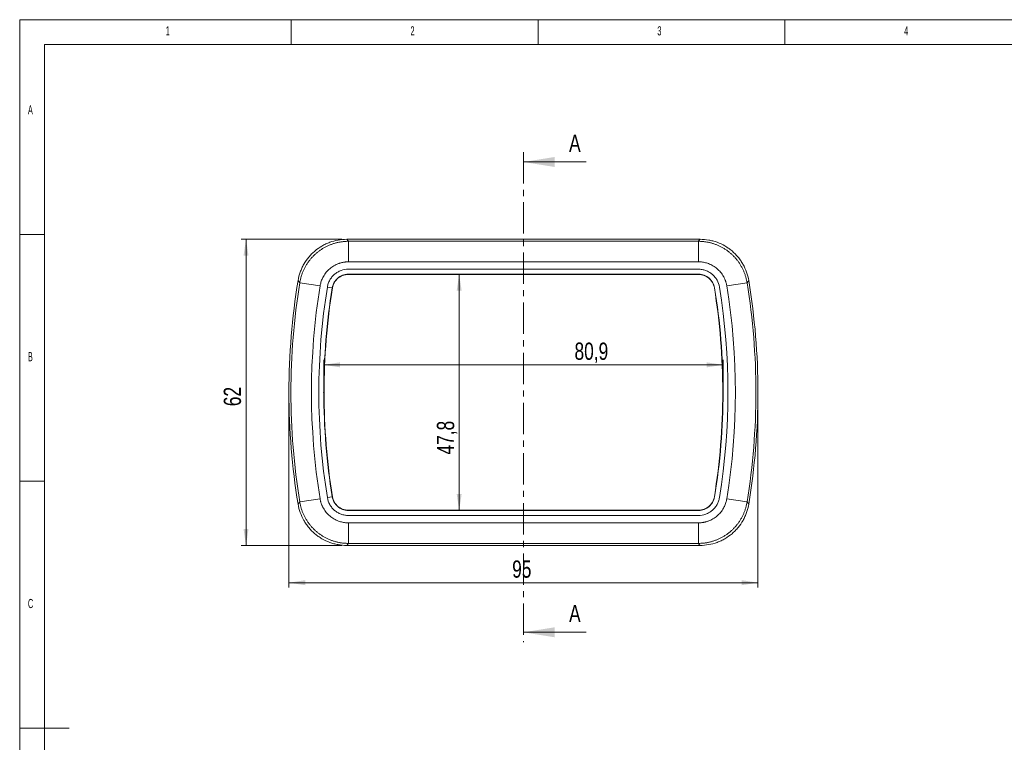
# Model space of a CAD drawing. Header units: millimetres. Extents: x 5 to 415, y 5 to 292.
# Tile 2 of 4: x 5 to 204, y 146 to 292. Entities that reach past the tile are written whole.
import ezdxf

# ---------------------------------------------------------------- set-up
doc = ezdxf.new("R2010")
doc.units = ezdxf.units.MM
doc.header["$PDSIZE"] = -1
doc.linetypes.add('CENTER', pattern=[10.16, 6.35, -1.27, 1.27, -1.27])
doc.layers.add('LAYER_1', color=179, linetype='Continuous', lineweight=15)
doc.styles.add('SLDTEXTSTYLE1', font='TXT', dxfattribs={"width": 0.605})
doc.styles.add('SLDTEXTSTYLE3', font='TXT', dxfattribs={"width": 0.75})
doc.dimstyles.new('SLDDIMSTYLE0', dxfattribs={"dimtxt": 3.5, "dimasz": 3.302, "dimexe": 0, "dimexo": 0.0625, "dimgap": 0.875, "dimtad": 1, "dimdec": 1, "dimrnd": 1e-09, "dimzin": 12, "dimdsep": 46, "dimtxsty": 'SLDTEXTSTYLE3', "dimsah": 1, "dimcen": 0.09, "dimadec": 0, "dimazin": 3, "dimtfac": 1, "dimtdec": 1, "dimtofl": 0, "dimtmove": 0, "dimatfit": 3, "dimfxl": 1, "dimfrac": 2, "dimtolj": 1, "dimtzin": 12, "dimarcsym": 0})
doc.dimstyles.new('SLDDIMSTYLE1', dxfattribs={"dimtxt": 3.5, "dimasz": 3.302, "dimexe": 0, "dimexo": 0.0625, "dimgap": 0.875, "dimtad": 1, "dimrnd": 1e-09, "dimzin": 12, "dimdsep": 46, "dimtxsty": 'SLDTEXTSTYLE3', "dimsah": 1, "dimcen": 0.09, "dimadec": 0, "dimazin": 3, "dimtfac": 1, "dimtofl": 0, "dimtmove": 0, "dimatfit": 3, "dimfxl": 1, "dimfrac": 2, "dimtolj": 1, "dimtzin": 12, "dimarcsym": 0})

# ---------------------------------------------------------------- blocks, each defined once
blk = doc.blocks.new('_D')
at = {"layer": 'LAYER_1'}
for p, q in [((66.6, 217.53), (66.6, 223.09)), ((66.6, 222.09), (147.48, 222.09)), ((147.48, 217.52), (147.48, 223.09))]:
    blk.add_line(p, q, dxfattribs=at)
for points in [[(66.6, 222.09), (69.91, 221.58), (69.91, 222.6)], [(147.48, 222.09), (144.18, 222.59), (144.18, 221.58)]]:
    blk.add_solid(points, dxfattribs=at)
at = {"layer": 'LAYER_1', "insert": (117.39, 226.6), "char_height": 3.5, "attachment_point": 1, "rotation": 359.9967, "style": 'SLDTEXTSTYLE3'}
blk.add_mtext('80,9', dxfattribs=at)
blk = doc.blocks.new('_D_1')
at = {"layer": 'LAYER_1'}
for p, q in [((106.08, 240.4), (93.03, 240.4)), ((94.03, 240.4), (94.03, 192.63)), ((106.08, 192.63), (93.03, 192.63))]:
    blk.add_line(p, q, dxfattribs=at)
for points in [[(94.03, 240.4), (93.52, 237.1), (94.53, 237.1)], [(94.03, 192.63), (94.53, 195.94), (93.52, 195.94)]]:
    blk.add_solid(points, dxfattribs=at)
at = {"layer": 'LAYER_1', "insert": (89.51, 203.92), "char_height": 3.5, "attachment_point": 1, "rotation": 90, "style": 'SLDTEXTSTYLE3'}
blk.add_mtext('47,8', dxfattribs=at)
blk = doc.blocks.new('_D_2')
at = {"layer": 'LAYER_1'}
for p, q in [((59.54, 215.52), (59.54, 176.96)), ((154.54, 215.52), (154.54, 176.96)), ((59.54, 177.96), (154.54, 177.96))]:
    blk.add_line(p, q, dxfattribs=at)
for points in [[(59.54, 177.96), (62.84, 177.45), (62.84, 178.47)], [(154.54, 177.96), (151.24, 178.47), (151.24, 177.45)]]:
    blk.add_solid(points, dxfattribs=at)
at = {"layer": 'LAYER_1', "insert": (104.76, 182.47), "char_height": 3.5, "attachment_point": 1, "style": 'SLDTEXTSTYLE3'}
blk.add_mtext('95', dxfattribs=at)
blk = doc.blocks.new('_D_3')
at = {"layer": 'LAYER_1'}
for p, q in [((70.25, 247.52), (49.85, 247.52)), ((50.85, 247.52), (50.85, 185.52)), ((70.25, 185.52), (49.85, 185.52))]:
    blk.add_line(p, q, dxfattribs=at)
for points in [[(50.85, 247.52), (50.34, 244.22), (51.35, 244.22)], [(50.85, 185.52), (51.35, 188.82), (50.34, 188.82)]]:
    blk.add_solid(points, dxfattribs=at)
at = {"layer": 'LAYER_1', "insert": (46.33, 213.71), "char_height": 3.5, "attachment_point": 1, "rotation": 90, "style": 'SLDTEXTSTYLE3'}
blk.add_mtext('62', dxfattribs=at)

msp = doc.modelspace()

# ---------------------------------------------------------------- linework, layer by layer
at = {"color": 7, "linetype": 'CENTER', "lineweight": 0}
msp.add_line((107.041, 265.177), (107.041, 165.914), dxfattribs=at)
at = {"color": 7, "linetype": 'Continuous', "lineweight": 0}
for p, q in [((119.741, 263.177), (107.041, 263.177)), ((119.741, 167.914), (107.041, 167.914))]:
    msp.add_line(p, q, dxfattribs=at)
at = {"color": 7, "linetype": 'Continuous', "lineweight": 15}
for p, q in [((142.832, 247.518), (71.249, 247.518)), ((71.594, 247.112), (71.594, 242.955)), ((71.594, 247.112), (142.487, 247.112)), ((142.487, 247.112), (142.487, 242.955)), ((142.488, 241.455), (71.593, 241.455)), ((142.487, 242.955), (71.594, 242.955)), ((71.592, 240.403), (71.592, 240.456)), ((142.49, 240.404), (142.49, 240.456)), ((61.737, 238.725), (61.396, 239.158)), ((61.737, 238.725), (65.84, 238.059)), ((67.321, 237.821), (68.309, 237.662)), ((68.36, 237.654), (68.309, 237.662)), ((145.722, 237.653), (145.773, 237.662)), ((148.241, 238.059), (152.344, 238.725)), ((152.685, 239.158), (152.344, 238.725)), ((61.396, 193.878), (61.737, 194.311)), ((61.737, 194.311), (65.84, 194.977)), ((67.321, 195.216), (68.309, 195.375)), ((68.36, 195.383), (68.309, 195.375)), ((145.722, 195.383), (145.773, 195.374)), ((148.241, 194.977), (152.344, 194.311)), ((152.344, 194.311), (152.685, 193.878)), ((71.591, 192.633), (71.591, 192.581)), ((71.593, 191.582), (142.488, 191.582)), ((142.489, 192.633), (142.489, 192.581)), ((71.594, 190.082), (142.487, 190.082)), ((71.594, 190.082), (71.594, 185.925)), ((142.487, 190.082), (142.487, 185.925)), ((71.249, 185.518), (142.832, 185.518)), ((142.487, 185.925), (71.594, 185.925))]:
    msp.add_line(p, q, dxfattribs=at)
at = {"color": 7, "linetype": 'Continuous', "lineweight": 15, "flags": 128}
for points in [[(71.249, 247.518), (71.473, 247.255), (71.594, 247.112)], [(142.487, 247.112), (142.608, 247.255), (142.832, 247.518)], [(71.594, 185.925), (71.473, 185.782), (71.249, 185.518)], [(142.832, 185.518), (142.608, 185.782), (142.487, 185.925)]]:
    msp.add_lwpolyline(points, dxfattribs=at)
at = {"color": 7, "linetype": 'Continuous', "lineweight": 15}
for centre, radius, start, end in [((198.576, 216.518), 139.036, 170.62854, 189.37146), ((198.576, 216.518), 138.629, 170.78208, 189.21792), ((198.576, 216.518), 134.472, 170.78208, 189.21792), ((198.576, 216.518), 132.972, 170.78126, 189.21859), ((15.505, 216.518), 132.972, 350.78126, 9.21859), ((15.505, 216.518), 134.472, 350.78208, 9.21792), ((15.505, 216.518), 138.629, 350.78208, 9.21792), ((15.505, 216.518), 139.036, 350.62854, 9.37146)]:
    msp.add_arc(centre, radius, start, end, dxfattribs=at)
for points, knots in [([(61.396, 239.158), (61.492, 239.741), (61.638, 240.307), (61.929, 241.131), (62.038, 241.402), (62.28, 241.934), (62.414, 242.198), (62.85, 242.967), (63.181, 243.448), (63.738, 244.121), (63.934, 244.338), (64.345, 244.755), (64.563, 244.957), (65.236, 245.528), (65.712, 245.864), (66.467, 246.305), (66.726, 246.441), (67.257, 246.691), (67.531, 246.806), (68.358, 247.109), (68.92, 247.261), (70.069, 247.466), (70.658, 247.518), (71.249, 247.518)], [0, 0, 0, 0, 0.125, 0.125, 0.1875, 0.1875, 0.25, 0.25, 0.375, 0.375, 0.4375, 0.4375, 0.5, 0.5, 0.625, 0.625, 0.6875, 0.6875, 0.75, 0.75, 0.875, 0.875, 1, 1, 1, 1]), ([(142.832, 247.518), (143.423, 247.518), (144.005, 247.466), (144.865, 247.314), (145.15, 247.25), (145.715, 247.098), (145.997, 247.009), (146.827, 246.704), (147.355, 246.455), (148.11, 246.016), (148.356, 245.858), (148.835, 245.52), (149.069, 245.338), (149.742, 244.767), (150.151, 244.352), (150.709, 243.679), (150.886, 243.446), (151.219, 242.962), (151.376, 242.711), (151.81, 241.945), (152.052, 241.414), (152.441, 240.314), (152.589, 239.741), (152.685, 239.158)], [0, 0, 0, 0, 0.125, 0.125, 0.1875, 0.1875, 0.25, 0.25, 0.375, 0.375, 0.4375, 0.4375, 0.5, 0.5, 0.625, 0.625, 0.6875, 0.6875, 0.75, 0.75, 0.875, 0.875, 1, 1, 1, 1]), ([(61.737, 238.725), (61.754, 238.826), (61.789, 239.027), (61.853, 239.326), (61.925, 239.624), (62.006, 239.919), (62.097, 240.211), (62.196, 240.5), (62.304, 240.787), (62.421, 241.07), (62.546, 241.349), (62.68, 241.624), (62.822, 241.895), (62.972, 242.161), (63.131, 242.423), (63.297, 242.68), (63.471, 242.932), (63.653, 243.178), (63.842, 243.418), (64.039, 243.653), (64.243, 243.881), (64.453, 244.103), (64.67, 244.319), (64.894, 244.528), (65.124, 244.729), (65.36, 244.924), (65.602, 245.112), (65.85, 245.292), (66.103, 245.464), (66.361, 245.628), (66.624, 245.785), (66.891, 245.933), (67.163, 246.073), (67.44, 246.205), (67.72, 246.328), (68.004, 246.443), (68.291, 246.549), (68.581, 246.646), (68.874, 246.734), (69.17, 246.813), (69.468, 246.883), (69.768, 246.943), (70.07, 246.995), (70.373, 247.037), (70.677, 247.07), (70.983, 247.094), (71.288, 247.109), (71.492, 247.111), (71.594, 247.112)], [0, 0, 0, 0, 0.0217397, 0.043479, 0.0652177, 0.086956, 0.1086938, 0.1304313, 0.1521684, 0.1739053, 0.1956418, 0.2173781, 0.2391141, 0.26085, 0.2825857, 0.3043214, 0.3260569, 0.3477924, 0.3695278, 0.3912633, 0.4129989, 0.4347345, 0.4564702, 0.4782061, 0.4999422, 0.5216785, 0.543415, 0.5651519, 0.586889, 0.6086265, 0.6303644, 0.6521027, 0.6738415, 0.6955807, 0.7173205, 0.7390608, 0.7608017, 0.7825433, 0.8042854, 0.8260283, 0.8477719, 0.8695162, 0.8912614, 0.9130073, 0.9347541, 0.9565018, 0.9782504, 1, 1, 1, 1]), ([(142.487, 247.112), (142.589, 247.111), (142.793, 247.109), (143.098, 247.094), (143.403, 247.07), (143.707, 247.037), (144.011, 246.995), (144.312, 246.944), (144.612, 246.883), (144.91, 246.813), (145.206, 246.734), (145.499, 246.646), (145.789, 246.549), (146.076, 246.443), (146.36, 246.329), (146.64, 246.206), (146.916, 246.074), (147.188, 245.934), (147.456, 245.786), (147.719, 245.629), (147.977, 245.465), (148.23, 245.293), (148.477, 245.113), (148.719, 244.925), (148.956, 244.731), (149.186, 244.529), (149.409, 244.32), (149.627, 244.105), (149.837, 243.883), (150.041, 243.654), (150.238, 243.42), (150.427, 243.179), (150.609, 242.933), (150.783, 242.681), (150.95, 242.425), (151.108, 242.163), (151.259, 241.896), (151.401, 241.625), (151.535, 241.35), (151.66, 241.071), (151.777, 240.788), (151.885, 240.501), (151.984, 240.212), (152.075, 239.919), (152.156, 239.624), (152.228, 239.327), (152.292, 239.027), (152.327, 238.826), (152.344, 238.725)], [0, 0, 0, 0, 0.02173788, 0.04347532, 0.06521235, 0.08694902, 0.10868536, 0.13042139, 0.15215716, 0.17389269, 0.19562803, 0.21736319, 0.23909822, 0.26083315, 0.28256801, 0.30430284, 0.32603767, 0.34777254, 0.36950747, 0.3912425, 0.41297766, 0.43471299, 0.45644853, 0.47818429, 0.49992033, 0.52165667, 0.54339334, 0.56513037, 0.58686781, 0.60860569, 0.63034403, 0.65208288, 0.67382226, 0.69556221, 0.71730277, 0.73904396, 0.76078581, 0.78252837, 0.80427167, 0.82601574, 0.84776061, 0.86950632, 0.89125289, 0.91300037, 0.93474879, 0.95649818, 0.97824857, 1, 1, 1, 1]), ([(71.594, 242.955), (71.518, 242.954), (71.367, 242.953), (71.14, 242.939), (70.914, 242.917), (70.689, 242.886), (70.465, 242.846), (70.243, 242.797), (70.021, 242.739), (69.801, 242.672), (69.331, 242.51), (68.637, 242.186), (67.798, 241.589), (67.075, 240.856), (66.608, 240.173), (66.323, 239.624), (66.158, 239.246), (66.023, 238.859), (65.913, 238.463), (65.865, 238.194), (65.84, 238.059)], [0, 0, 0, 0, 0.0277591, 0.0554236, 0.0830371, 0.1106436, 0.138287, 0.1660112, 0.1938595, 0.2218748, 0.2500991, 0.3754612, 0.4999517, 0.624421, 0.7496224, 0.8002463, 0.8503408, 0.9001594, 0.9499598, 1, 1, 1, 1]), ([(71.593, 241.455), (71.08, 241.456), (70.581, 241.364), (69.86, 241.099), (69.631, 240.992), (69.193, 240.738), (68.984, 240.59), (68.595, 240.259), (68.417, 240.079), (68.096, 239.688), (67.951, 239.476), (67.7, 239.032), (67.594, 238.802), (67.425, 238.324), (67.362, 238.075), (67.321, 237.821)], [0.00000013, 0.00000013, 0.00000013, 0.00000013, 0.25, 0.25, 0.375, 0.375, 0.5, 0.5, 0.625, 0.625, 0.75, 0.75, 0.875, 0.875, 1, 1, 1, 1]), ([(148.241, 238.059), (148.228, 238.134), (148.202, 238.284), (148.152, 238.506), (148.095, 238.725), (148.028, 238.942), (147.953, 239.157), (147.869, 239.368), (147.776, 239.578), (147.674, 239.784), (147.439, 240.222), (147.008, 240.855), (146.284, 241.588), (145.445, 242.185), (144.696, 242.535), (144.109, 242.73), (143.709, 242.831), (143.305, 242.903), (142.897, 242.948), (142.624, 242.952), (142.487, 242.955)], [0, 0, 0, 0, 0.0277591, 0.0554236, 0.0830371, 0.1106436, 0.138287, 0.1660112, 0.1938595, 0.2218748, 0.2500991, 0.3754612, 0.4999517, 0.624421, 0.7496224, 0.8002463, 0.8503408, 0.9001594, 0.9499598, 1, 1, 1, 1]), ([(146.76, 237.821), (146.679, 238.327), (146.508, 238.805), (146.131, 239.474), (145.988, 239.683), (145.668, 240.074), (145.488, 240.257), (145.099, 240.588), (144.893, 240.735), (144.455, 240.99), (144.222, 241.099), (143.744, 241.275), (143.5, 241.343), (143.001, 241.433), (142.745, 241.456), (142.488, 241.455)], [0.00000012, 0.00000012, 0.00000012, 0.00000012, 0.25, 0.25, 0.375, 0.375, 0.5, 0.5, 0.625, 0.625, 0.75, 0.75, 0.875, 0.875, 0.9999998, 0.9999998, 0.9999998, 0.9999998]), ([(71.592, 240.456), (71.147, 240.456), (70.357, 240.281), (69.392, 239.708), (68.673, 238.846), (68.378, 238.097), (68.309, 237.662)], [0, 0, 0, 0, 0.005416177, 0.010832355, 0.016248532, 0.02166471, 0.02166471, 0.02166471, 0.02166471]), ([(71.592, 240.403), (71.154, 240.403), (70.766, 240.318), (70.06, 240.043), (69.743, 239.855), (69.191, 239.384), (68.955, 239.102), (68.574, 238.45), (68.429, 238.082), (68.36, 237.654)], [0, 0, 0, 0, 0.005416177, 0.005416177, 0.010832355, 0.010832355, 0.016248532, 0.016248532, 0.02166471, 0.02166471, 0.02166471, 0.02166471]), ([(71.592, 240.456), (83.3, 240.454), (95.17, 240.455), (118.912, 240.455), (130.782, 240.454), (142.49, 240.456)], [0.02166471, 0.02166471, 0.02166471, 0.02166471, 0.16426159, 0.16426159, 0.30685846, 0.30685846, 0.30685846, 0.30685846]), ([(142.49, 240.404), (130.782, 240.401), (118.912, 240.402), (95.17, 240.402), (83.3, 240.402), (71.592, 240.403)], [0.02166471, 0.02166471, 0.02166471, 0.02166471, 0.16426159, 0.16426159, 0.30685846, 0.30685846, 0.30685846, 0.30685846]), ([(145.773, 237.662), (145.703, 238.097), (145.481, 238.659), (145.048, 239.276), (144.529, 239.803), (143.724, 240.282), (142.934, 240.456), (142.49, 240.456)], [0.30685846, 0.30685846, 0.30685846, 0.30685846, 0.312274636, 0.314982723, 0.317690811, 0.323106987, 0.32852316, 0.32852316, 0.32852316, 0.32852316]), ([(145.722, 237.653), (145.652, 238.082), (145.507, 238.45), (145.125, 239.102), (144.89, 239.384), (144.338, 239.855), (144.022, 240.044), (143.316, 240.318), (142.928, 240.404), (142.49, 240.404)], [0.30685846, 0.30685846, 0.30685846, 0.30685846, 0.312274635, 0.312274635, 0.31769081, 0.31769081, 0.323106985, 0.323106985, 0.32852316, 0.32852316, 0.32852316, 0.32852316]), ([(68.36, 237.654), (68.36, 237.654), (68.36, 237.654), (68.36, 237.654), (67.802, 234.211), (67.374, 230.71), (66.801, 223.645), (66.656, 220.082), (66.656, 212.955), (66.801, 209.392), (67.374, 202.327), (67.802, 198.826), (68.36, 195.383)], [0.82852262, 0.82852262, 0.82852262, 0.82852262, 0.82852316, 0.82852316, 0.82852316, 0.87139237, 0.87139237, 0.91426158, 0.91426158, 0.95713079, 0.95713079, 1, 1, 1, 1]), ([(145.722, 195.383), (146.279, 198.826), (146.707, 202.327), (147.28, 209.391), (147.425, 212.955), (147.425, 220.081), (147.28, 223.645), (146.707, 230.709), (146.28, 234.21), (145.722, 237.653)], [0.32852316, 0.32852316, 0.32852316, 0.32852316, 0.37139237, 0.37139237, 0.41426158, 0.41426158, 0.45713079, 0.45713079, 0.5, 0.5, 0.5, 0.5]), ([(145.773, 195.374), (146.331, 198.819), (147.187, 205.824), (147.622, 216.518), (147.187, 227.212), (146.331, 234.217), (145.773, 237.662)], [0.32852316, 0.32852316, 0.32852316, 0.32852316, 0.37139237, 0.41426158, 0.45713079, 0.5, 0.5, 0.5, 0.5]), ([(71.249, 185.518), (70.658, 185.518), (70.076, 185.57), (69.216, 185.723), (68.931, 185.786), (68.366, 185.939), (68.084, 186.028), (67.254, 186.332), (66.726, 186.581), (65.971, 187.021), (65.725, 187.179), (65.246, 187.517), (65.012, 187.698), (64.339, 188.269), (63.93, 188.684), (63.372, 189.358), (63.196, 189.591), (62.862, 190.074), (62.705, 190.326), (62.271, 191.092), (62.029, 191.623), (61.64, 192.723), (61.492, 193.295), (61.396, 193.878)], [0, 0, 0, 0, 0.125, 0.125, 0.1875, 0.1875, 0.25, 0.25, 0.375, 0.375, 0.4375, 0.4375, 0.5, 0.5, 0.625, 0.625, 0.6875, 0.6875, 0.75, 0.75, 0.875, 0.875, 1, 1, 1, 1]), ([(71.594, 185.925), (71.492, 185.926), (71.289, 185.928), (70.983, 185.943), (70.678, 185.966), (70.374, 185.999), (70.071, 186.041), (69.769, 186.093), (69.469, 186.154), (69.171, 186.224), (68.876, 186.303), (68.582, 186.391), (68.292, 186.487), (68.005, 186.593), (67.721, 186.708), (67.441, 186.831), (67.165, 186.963), (66.893, 187.103), (66.625, 187.251), (66.362, 187.407), (66.104, 187.572), (65.851, 187.744), (65.604, 187.924), (65.362, 188.111), (65.126, 188.306), (64.895, 188.508), (64.672, 188.716), (64.454, 188.932), (64.244, 189.154), (64.04, 189.382), (63.844, 189.617), (63.654, 189.857), (63.472, 190.104), (63.298, 190.355), (63.132, 190.612), (62.973, 190.874), (62.823, 191.14), (62.68, 191.411), (62.546, 191.687), (62.421, 191.966), (62.304, 192.249), (62.196, 192.535), (62.097, 192.825), (62.006, 193.117), (61.925, 193.412), (61.853, 193.71), (61.789, 194.01), (61.754, 194.211), (61.737, 194.311)], [0, 0, 0, 0, 0.0217379, 0.0434753, 0.0652124, 0.086949, 0.1086854, 0.1304214, 0.1521572, 0.1738927, 0.195628, 0.2173632, 0.2390982, 0.2608332, 0.282568, 0.3043028, 0.3260377, 0.3477725, 0.3695075, 0.3912425, 0.4129777, 0.434713, 0.4564485, 0.4781843, 0.4999203, 0.5216567, 0.5433933, 0.5651304, 0.5868678, 0.6086057, 0.630344, 0.6520829, 0.6738223, 0.6955622, 0.7173028, 0.739044, 0.7607858, 0.7825284, 0.8042717, 0.8260157, 0.8477606, 0.8695063, 0.8912529, 0.9130004, 0.9347488, 0.9564982, 0.9782486, 1, 1, 1, 1]), ([(65.84, 194.977), (65.853, 194.902), (65.879, 194.753), (65.929, 194.531), (65.987, 194.311), (66.053, 194.094), (66.128, 193.88), (66.212, 193.668), (66.305, 193.459), (66.407, 193.252), (66.643, 192.814), (67.074, 192.181), (67.797, 191.448), (68.636, 190.852), (69.385, 190.501), (69.973, 190.307), (70.372, 190.205), (70.776, 190.133), (71.184, 190.089), (71.457, 190.084), (71.594, 190.082)], [0, 0, 0, 0, 0.0277591, 0.0554236, 0.0830371, 0.1106436, 0.138287, 0.1660112, 0.1938595, 0.2218748, 0.2500991, 0.3754612, 0.4999517, 0.624421, 0.7496224, 0.8002463, 0.8503408, 0.9001594, 0.9499598, 1, 1, 1, 1]), ([(67.321, 195.216), (67.402, 194.709), (67.573, 194.231), (67.95, 193.563), (68.093, 193.353), (68.413, 192.962), (68.593, 192.779), (68.982, 192.448), (69.189, 192.302), (69.626, 192.047), (69.859, 191.938), (70.337, 191.761), (70.581, 191.694), (71.08, 191.603), (71.336, 191.581), (71.593, 191.582)], [0.00000011, 0.00000011, 0.00000011, 0.00000011, 0.25, 0.25, 0.375, 0.375, 0.5, 0.5, 0.625, 0.625, 0.75, 0.75, 0.875, 0.875, 0.99999981, 0.99999981, 0.99999981, 0.99999981]), ([(68.309, 195.375), (68.378, 194.94), (68.6, 194.378), (69.033, 193.76), (69.552, 193.234), (70.357, 192.754), (71.147, 192.581), (71.591, 192.581)], [0.80685846, 0.80685846, 0.80685846, 0.80685846, 0.812274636, 0.814982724, 0.817690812, 0.823106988, 0.828523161, 0.828523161, 0.828523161, 0.828523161]), ([(68.36, 195.383), (68.36, 195.383), (68.36, 195.383), (68.36, 195.383), (68.429, 194.955), (68.574, 194.587), (68.956, 193.935), (69.191, 193.653), (69.743, 193.181), (70.059, 192.993), (70.765, 192.718), (71.153, 192.633), (71.591, 192.633)], [0.806858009, 0.806858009, 0.806858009, 0.806858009, 0.80685846, 0.80685846, 0.80685846, 0.812274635, 0.812274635, 0.817690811, 0.817690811, 0.823106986, 0.823106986, 0.828523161, 0.828523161, 0.828523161, 0.828523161]), ([(142.487, 190.082), (142.563, 190.082), (142.714, 190.084), (142.941, 190.097), (143.167, 190.119), (143.392, 190.15), (143.616, 190.19), (143.838, 190.239), (144.06, 190.297), (144.28, 190.364), (144.75, 190.527), (145.444, 190.851), (146.283, 191.447), (147.007, 192.18), (147.473, 192.863), (147.758, 193.412), (147.923, 193.791), (148.058, 194.178), (148.168, 194.573), (148.216, 194.842), (148.241, 194.977)], [0, 0, 0, 0, 0.0277591, 0.0554236, 0.0830371, 0.1106436, 0.138287, 0.1660112, 0.1938595, 0.2218748, 0.2500991, 0.3754612, 0.4999517, 0.624421, 0.7496224, 0.8002463, 0.8503408, 0.9001594, 0.9499598, 1, 1, 1, 1]), ([(152.344, 194.311), (152.327, 194.211), (152.292, 194.01), (152.228, 193.71), (152.156, 193.413), (152.075, 193.118), (151.985, 192.826), (151.885, 192.536), (151.777, 192.25), (151.661, 191.967), (151.535, 191.688), (151.401, 191.413), (151.259, 191.142), (151.109, 190.875), (150.95, 190.613), (150.784, 190.357), (150.61, 190.105), (150.428, 189.859), (150.239, 189.618), (150.042, 189.384), (149.838, 189.155), (149.628, 188.933), (149.411, 188.718), (149.187, 188.509), (148.957, 188.307), (148.721, 188.112), (148.479, 187.925), (148.231, 187.745), (147.979, 187.573), (147.72, 187.408), (147.457, 187.252), (147.19, 187.103), (146.918, 186.963), (146.641, 186.832), (146.361, 186.708), (146.077, 186.594), (145.79, 186.488), (145.5, 186.391), (145.207, 186.303), (144.911, 186.224), (144.613, 186.154), (144.313, 186.093), (144.011, 186.041), (143.708, 185.999), (143.404, 185.966), (143.099, 185.943), (142.793, 185.928), (142.589, 185.926), (142.487, 185.925)], [0, 0, 0, 0, 0.02173974, 0.04347895, 0.06521769, 0.08695597, 0.10869384, 0.13043132, 0.15216845, 0.17390526, 0.19564179, 0.21737807, 0.23911414, 0.26085002, 0.28258575, 0.30432136, 0.3260569, 0.34779238, 0.36952785, 0.39126333, 0.41299887, 0.43473449, 0.45647023, 0.47820612, 0.49994219, 0.52167849, 0.54341504, 0.56515187, 0.58688902, 0.60862652, 0.63036441, 0.65210272, 0.67384148, 0.69558073, 0.7173205, 0.73906082, 0.76080173, 0.78254326, 0.80428544, 0.82602831, 0.8477719, 0.86951624, 0.89126137, 0.91300732, 0.93475413, 0.95650182, 0.97825043, 1, 1, 1, 1]), ([(142.488, 191.582), (143.001, 191.581), (143.5, 191.672), (144.221, 191.937), (144.45, 192.045), (144.888, 192.298), (145.097, 192.447), (145.486, 192.778), (145.664, 192.958), (145.985, 193.349), (146.13, 193.561), (146.381, 194.005), (146.487, 194.235), (146.656, 194.713), (146.719, 194.962), (146.76, 195.216)], [0.00000013, 0.00000013, 0.00000013, 0.00000013, 0.25, 0.25, 0.375, 0.375, 0.5, 0.5, 0.625, 0.625, 0.75, 0.75, 0.875, 0.875, 0.99999981, 0.99999981, 0.99999981, 0.99999981]), ([(142.489, 192.633), (142.927, 192.633), (143.315, 192.719), (144.021, 192.993), (144.338, 193.181), (144.89, 193.652), (145.126, 193.935), (145.507, 194.586), (145.652, 194.954), (145.722, 195.383)], [0.500000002, 0.500000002, 0.500000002, 0.500000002, 0.505416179, 0.505416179, 0.510832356, 0.510832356, 0.516248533, 0.516248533, 0.52166471, 0.52166471, 0.52166471, 0.52166471]), ([(142.489, 192.581), (142.934, 192.581), (143.724, 192.755), (144.689, 193.329), (145.408, 194.19), (145.703, 194.939), (145.773, 195.374)], [0.500000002, 0.500000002, 0.500000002, 0.500000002, 0.505416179, 0.510832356, 0.516248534, 0.52166471, 0.52166471, 0.52166471, 0.52166471]), ([(152.685, 193.878), (152.589, 193.295), (152.443, 192.729), (152.152, 191.905), (152.043, 191.635), (151.801, 191.102), (151.667, 190.839), (151.231, 190.069), (150.9, 189.589), (150.343, 188.915), (150.147, 188.698), (149.736, 188.281), (149.518, 188.08), (148.846, 187.509), (148.369, 187.172), (147.614, 186.731), (147.355, 186.595), (146.824, 186.345), (146.55, 186.231), (145.724, 185.927), (145.161, 185.776), (144.012, 185.571), (143.423, 185.518), (142.832, 185.518)], [0, 0, 0, 0, 0.125, 0.125, 0.1875, 0.1875, 0.25, 0.25, 0.375, 0.375, 0.4375, 0.4375, 0.5, 0.5, 0.625, 0.625, 0.6875, 0.6875, 0.75, 0.75, 0.875, 0.875, 1, 1, 1, 1]), ([(71.591, 192.633), (83.299, 192.635), (95.169, 192.634), (118.911, 192.634), (130.782, 192.635), (142.489, 192.633)], [0.52166471, 0.52166471, 0.52166471, 0.52166471, 0.66426159, 0.66426159, 0.80685846, 0.80685846, 0.80685846, 0.80685846]), ([(142.489, 192.581), (130.782, 192.582), (118.911, 192.582), (95.169, 192.582), (83.299, 192.583), (71.591, 192.581)], [0.52166471, 0.52166471, 0.52166471, 0.52166471, 0.66426159, 0.66426159, 0.80685846, 0.80685846, 0.80685846, 0.80685846])]:
    msp.add_open_spline(points, degree=3, knots=knots, dxfattribs=at)
msp.add_open_spline([(68.309, 237.662), (67.75, 234.218), (66.894, 227.213), (66.459, 216.519), (66.894, 205.824), (67.75, 198.819), (68.309, 195.375)], degree=3, dxfattribs=at)
at = {"color": 7, "linetype": 'Continuous', "lineweight": 0}
for points in [[(107.041, 263.177), (113.391, 262.161), (113.391, 264.193)], [(107.041, 167.914), (113.391, 166.898), (113.391, 168.93)]]:
    msp.add_solid(points, dxfattribs=at)
at = {"layer": 'LAYER_1'}
for p, q in [((414.595, 292), (5, 292)), ((5, 292), (5, 5)), ((60, 287), (60, 292)), ((110, 292), (110, 287)), ((160, 287), (160, 292)), ((410, 287), (10, 287)), ((10, 287), (10, 10)), ((10, 248.5), (5, 248.5)), ((5, 198.5), (10, 198.5)), ((5, 148.5), (15, 148.5))]:
    msp.add_line(p, q, dxfattribs=at)
for p in [(107.076, 240.402), (66.604, 216.526), (147.477, 216.521), (107.076, 192.634)]:
    msp.add_point(p, dxfattribs=at)

# ---------------------------------------------------------------- texts
at = {"color": 7, "linetype": 'Continuous', "lineweight": 0, "char_height": 1.852, "attachment_point": 1, "style": 'SLDTEXTSTYLE1'}
for s, insert in [('1', (34.583, 290.668)), ('2', (84.167, 290.668)), ('3', (134.167, 290.668)), ('4', (184.167, 290.668)), ('A', (6.667, 274.668)), ('B', (6.667, 224.668)), ('C', (6.667, 174.668))]:
    msp.add_mtext(s, dxfattribs=dict(at, insert=insert))
at = {"color": 7, "linetype": 'Continuous', "char_height": 3.5, "attachment_point": 1, "style": 'SLDTEXTSTYLE3'}
for insert in [(116.291, 268.732), (116.291, 173.468)]:
    msp.add_mtext('A', dxfattribs=dict(at, insert=insert))

# ---------------------------------------------------------------- dimensions: what is measured, and where the dimension line sits
at = {"layer": 'LAYER_1'}
for base, p1, p2, angle, dimstyle, picture, middle in [((50.846, 185.518), (71.249, 247.518), (71.249, 185.518), 90, 'SLDDIMSTYLE1', '_D_3', (50.846, 216.301)), ((94.026, 192.634), (107.076, 240.402), (107.076, 192.634), 89.99999, 'SLDDIMSTYLE0', '_D_1', (94.026, 208.442)), ((147.478, 222.087), (66.604, 216.526), (147.477, 216.521), 359.99665, 'SLDDIMSTYLE0', '_D', (121.916, 222.088))]:
    dim = msp.add_linear_dim(base=base, p1=p1, p2=p2, angle=angle, dimstyle=dimstyle, dxfattribs=at)
    dim.commit()
    dim.dimension.update_dxf_attribs({"geometry": picture, "text_midpoint": middle, "dimtype": 160})
dim = msp.add_linear_dim(base=(154.541, 177.96), p1=(59.541, 216.518), p2=(154.541, 216.518), dimstyle='SLDDIMSTYLE1', dxfattribs=at)
dim.commit()
dim.dimension.update_dxf_attribs({"geometry": '_D_2', "text_midpoint": (107.349, 177.96), "dimtype": 160})

doc.saveas('drawing.dxf')
